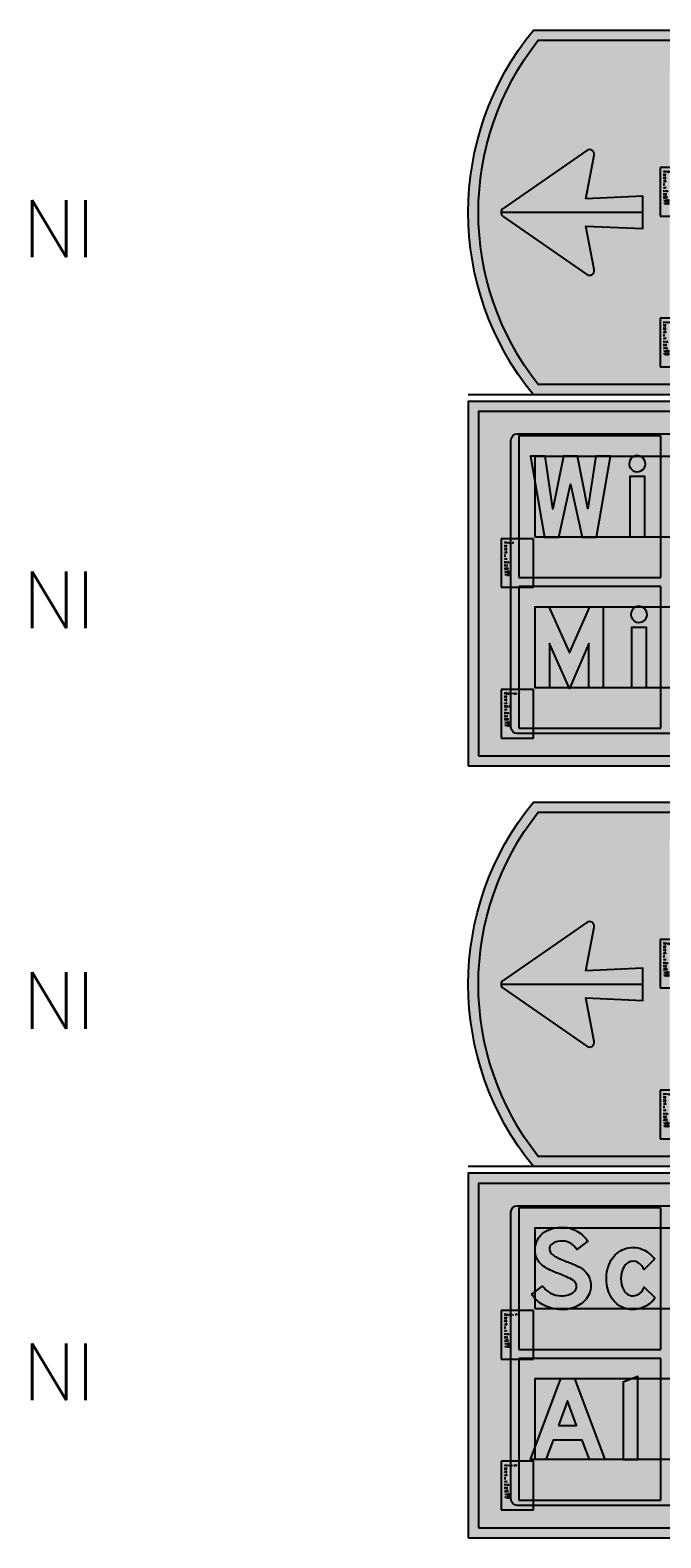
# Model space of a CAD drawing. Header units: millimetres. Extents: x 925 to 3012, y 1535 to 3416.
# Tile 1 of 9: x 925 to 1314, y 1535 to 2465. Entities that reach past the tile are written whole.
import ezdxf

# ---------------------------------------------------------------- set-up
doc = ezdxf.new("R2010")
doc.units = ezdxf.units.MM
doc.header["$LTSCALE"] = 20
doc.layers.get('0').update_dxf_attribs({"linetype": 'CONTINUOUS'})
for name, color, linetype in [('1', 1, 'CONTINUOUS'), ('101', 1, 'CONTINUOUS'), ('107', 7, 'CONTINUOUS'), ('11', 1, 'CONTINUOUS'), ('135', 7, 'CONTINUOUS'), ('136', 7, 'CONTINUOUS'), ('17', 7, 'CONTINUOUS'), ('27', 7, 'CONTINUOUS'), ('41', 1, 'CONTINUOUS'), ('61', 1, 'CONTINUOUS'), ('87', 7, 'CONTINUOUS'), ('97', 7, 'CONTINUOUS')]:
    doc.layers.add(name, color=color, linetype=linetype)
doc.styles.get("Standard").update_dxf_attribs({"font": 'simplex.shx'})

# ---------------------------------------------------------------- blocks, each defined once
blk = doc.blocks.new('tbordfu16r')
at = {"layer": '135'}
blk.add_attdef('CAMTAG', (-275, 85), '', height=35, dxfattribs=at)
blk = doc.blocks.new('tbordfu06r')
at = {"layer": '135'}
blk.add_attdef('CAMTAG', (-275, 85), '', height=35, dxfattribs=at)
blk = doc.blocks.new('TEXTID')
for p, q in [((-1, -1), (-21, -1)), ((-21, -1), (-21, -31)), ((-1, -31), (-1, -1)), ((-21, -31), (-1, -31))]:
    blk.add_line(p, q)
for tag, p in [('ALFTYP', (-19, -6)), ('TXTVAL', (-19, -4)), ('GROKAP', (-19, -8)), ('GROOND', (-19, -10)), ('GEN', (-19, -16)), ('CURANG', (-19, -18)), ('KRIMP', (-19, -12)), ('LAYER', (-19, -14)), ('AKTIE', (-19, -27.14285714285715)), ('XSCALE', (-19, -22)), ('XYSCALE', (-19, -23.71428571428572)), ('TXTLEN', (-19, -20)), ('NOOT', (-19, -25.42857142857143)), ('ERRMSG', (-19, -28.85714285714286))]:
    blk.add_attdef(tag, p, '', height=1)
blk = doc.blocks.new('INVLSF')
for p, q in [((0, 1), (0, 0)), ((1, 1), (0, 1)), ((1, 0), (1, 1)), ((0, 0), (1, 0))]:
    blk.add_line(p, q)
blk = doc.blocks.new('DZSKP')
blk.add_lwpolyline([(35.21304480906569, 232.0283463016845, -0.1723651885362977), (102.2623258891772, 239.2252772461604, -0.190528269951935), (155.9960484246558, 200.6011571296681), (123.0225610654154, 176.1159474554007, 0.1276761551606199), (106.4312235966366, 193.4701157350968, 0.09571425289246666), (87.99300181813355, 200.461592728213, 0.1327581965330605), (59.04324995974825, 197.5915394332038, 0.1371466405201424), (46.51583643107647, 188.905749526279, 0.3165345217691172), (44.2574908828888, 169.9508916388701, 0.1221001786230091), (52.03443215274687, 160.2865277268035, 0.05736417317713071), (65.19866430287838, 152.2375564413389, 0.006176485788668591), (80.02483423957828, 145.8505229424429, 0.001065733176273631), (96.13645044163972, 139.2851355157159, -0.00588696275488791), (125.0679796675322, 127.2540580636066, -0.1085338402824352), (149.5711166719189, 109.3307881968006, -0.1374088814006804), (163.4704745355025, 80.80373918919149, -0.1685975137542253), (159.6406871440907, 43.96109365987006, -0.1538269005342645), (129.0673611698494, 10.8948093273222, -0.1543016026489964), (70.5394099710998, -1.520723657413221, -0.1194434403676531), (21.85203845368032, 13.43151513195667, -0.1154077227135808), (-9.900019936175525, 43.46409101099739), (21.90310090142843, 67.39851458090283, 0.04221447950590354), (33.03740195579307, 56.05465345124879, 0.1071730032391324), (60.11234995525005, 41.08522491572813, 0.1217250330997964), (91.14337922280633, 40.29644902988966, 0.1697561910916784), (117.786336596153, 53.99563905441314, 0.2463298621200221), (122.1680223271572, 71.32109213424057, 0.1702857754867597), (113.5326525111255, 83.89892575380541, 0.0598732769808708), (92.71276247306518, 94.89884086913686, 0.0005772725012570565), (55.19089893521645, 110.40998592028, -0.09902689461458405), (15.36894174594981, 134.2276390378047, -0.2231808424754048), (0.2918224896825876, 182.6134502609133, -0.2613093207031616)], format="xyb", close=True)
blk = doc.blocks.new('SDZSKP')
h = blk.add_hatch(color=256)
edge = h.paths.add_edge_path()
edge.add_arc((78.86605280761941, 141.2671796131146), 100.7133282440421, 76.56714812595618, 115.6859583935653, ccw=False)
edge.add_arc((80.28863306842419, 151.9664322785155), 89.98304952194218, 32.716839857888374, 75.86554907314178, ccw=False)
edge.add_line((155.9960484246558, 200.6011571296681), (123.0225610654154, 176.1159474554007))
edge.add_arc((81.299987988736, 152.8354614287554), 47.77817633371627, 29.16077396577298, 58.26453286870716)
edge.add_arc((79.11808194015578, 149.247503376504), 51.97737152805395, 58.29934387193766, 80.16881350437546)
edge.add_arc((78.82753319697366, 145.4714546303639), 55.74873185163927, 80.53722605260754, 110.7862805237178)
edge.add_arc((68.31477086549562, 170.8423667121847), 28.31041047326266, 109.1168090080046, 140.3536299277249)
edge.add_arc((58.85730565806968, 177.8233829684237), 16.58706457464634, 138.0768618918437, 208.3343707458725)
edge.add_arc((67.63873232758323, 180.80459808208), 25.77761422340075, 204.9009989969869, 232.7464669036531)
edge.add_arc((93.57950727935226, 213.4445680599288), 67.46681050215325, 231.9909908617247, 245.1234987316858)
edge.add_arc((331.1240351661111, 749.1265478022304), 653.4468386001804, 245.9861207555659, 247.4016490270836)
edge.add_arc((1628.189394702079, 3922.031174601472), 4081.219648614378, 247.7072736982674, 247.9515216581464)
edge.add_arc((-400.3004778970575, -1095.314979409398), 1330.671660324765, 66.74559500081, 68.09477189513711, ccw=False)
edge.add_arc((96.52088811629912, 62.51604056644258), 70.75271970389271, 41.42714040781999, 66.20427985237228, ccw=False)
edge.add_arc((105.5990069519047, 70.25641966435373), 58.82476272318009, 10.32902862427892, 41.62483905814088, ccw=False)
edge.add_arc((108.4774125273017, 67.89988393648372), 56.48669179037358, -25.074428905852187, 13.205282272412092, ccw=False)
edge.add_arc((91.88620782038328, 75.94007447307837), 74.9221241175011, 299.75313481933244, 334.73347334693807, ccw=False)
edge.add_arc((80.1666294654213, 97.25649631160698), 99.24526457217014, 264.4333081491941, 299.5199179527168, ccw=False)
edge.add_arc((77.0448840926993, 106.4062064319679), 108.1228164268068, 239.3052336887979, 266.55057570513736, ccw=False)
edge.add_arc((70.16706387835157, 96.31404679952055), 95.93672778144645, 213.4276426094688, 239.7606474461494, ccw=False)
edge.add_line((-9.900019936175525, 43.46409101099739), (21.90310090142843, 67.39851458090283))
edge.add_arc((94.53045088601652, 127.5479512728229), 94.30104294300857, 219.6313041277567, 229.3004092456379)
edge.add_arc((81.09263799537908, 111.0016218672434), 72.99640435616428, 228.8278745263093, 253.2967193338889)
edge.add_arc((77.22385636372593, 103.4783389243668), 64.6970194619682, 254.6635405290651, 282.4242905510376)
edge.add_arc((84.87143670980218, 85.252434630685), 45.39138579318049, 277.9422395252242, 316.4801112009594)
edge.add_arc((103.4605337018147, 66.83550028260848), 19.23774063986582, 318.1309165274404, 373.4835541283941)
edge.add_arc((99.92002137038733, 65.29986757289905), 23.04839889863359, 15.14380874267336, 53.79964227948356)
edge.add_arc((57.35737164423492, 2.777373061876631), 98.67303832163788, 55.29806432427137, 69.00364695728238)
edge.add_arc((-6643.473582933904, -16146.97247521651), 17583.36117835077, 67.4741611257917, 67.60646222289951)
edge.add_arc((94.81952708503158, 221.8661381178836), 118.2915974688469, 227.8054371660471, 250.4269772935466, ccw=False)
edge.add_arc((59.33091474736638, 174.4682175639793), 59.59831566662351, 172.1448680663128, 222.4694171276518, ccw=False)
edge.add_arc((61.80053750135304, 176.1923570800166), 61.84296613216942, 115.4624470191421, 174.0402956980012, ccw=False)
blk = doc.blocks.new('DZCOK')
blk.add_lwpolyline([(108.7170960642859, 121.7688547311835, 0.07506654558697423), (99.19991448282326, 133.500446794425, 0.2492526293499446), (72.05372241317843, 140.7545588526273, 0.1838100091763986), (52.06872845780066, 125.3842137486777, 0.1199070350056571), (43.30726997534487, 98.79033317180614, 0.1111494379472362), (47.30749835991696, 63.93036114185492, 0.1688872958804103), (63.61058811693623, 43.13167597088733, 0.1859308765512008), (84.8117643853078, 39.60816923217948, 0.1867994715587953), (105.7790239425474, 53.99624873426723, 0.06692878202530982), (111.9106176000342, 64.73344206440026), (143.291416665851, 33.68295973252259, -0.1011384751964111), (127.0082767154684, 15.08932643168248, -0.1222359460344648), (89.85148652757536, -0.7868919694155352, -0.1328725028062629), (50.07294255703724, 3.636312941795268, -0.1560112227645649), (15.6717031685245, 32.29456595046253, -0.1402929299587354), (0, 87.33354090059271, -0.1465271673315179), (14.48562193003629, 145.2896507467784, -0.1662515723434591), (52.89281665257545, 177.593134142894, -0.1919248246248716), (106.8848355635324, 176.5407069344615, -0.1481610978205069), (142.5700893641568, 147.5301833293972), (111.4165761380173, 116.7045944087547, 0.02303037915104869), (108.7431811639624, 121.742769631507, 0.1264155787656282)], format="xyb", close=True)
blk = doc.blocks.new('SDZCOK')
h = blk.add_hatch(color=256)
edge = h.paths.add_edge_path()
edge.add_arc((65.10802730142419, 96.11744053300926), 50.59393173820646, 30.46458912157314, 47.63636817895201)
edge.add_arc((78.80298194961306, 111.5914792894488), 29.9338890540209, 47.04690982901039, 103.0306462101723)
edge.add_arc((82.2601265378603, 106.8061557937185), 35.4494676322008, 106.7331216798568, 148.3942375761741)
edge.add_arc((102.3376738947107, 94.08272333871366), 59.21781976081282, 148.0902845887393, 175.4403744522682)
edge.add_arc((122.7466085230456, 90.24660165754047), 79.89745838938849, 173.861412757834, 199.2308564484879)
edge.add_arc((85.3687026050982, 76.97576312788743), 40.23478323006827, 198.9190490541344, 237.2633347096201)
edge.add_arc((78.78505089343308, 68.89123296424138), 29.89680747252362, 239.4984740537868, 281.6295934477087)
edge.add_arc((76.71126605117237, 73.88422765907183), 35.22025347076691, 283.2968043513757, 325.6203091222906)
edge.add_arc((68.91769166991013, 82.1656764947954), 46.39261231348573, 322.6129397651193, 337.92904466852)
edge.add_line((111.9106176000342, 64.73344206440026), (143.291416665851, 33.68295973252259))
edge.add_arc((89.65914902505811, 64.22404805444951), 61.71854023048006, 307.2398150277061, 330.3404942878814, ccw=False)
edge.add_arc((76.44460563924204, 82.00973572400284), 83.87506192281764, 279.1978107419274, 307.073936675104, ccw=False)
edge.add_arc((78.13755685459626, 74.94678784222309), 76.63423781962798, 248.5176194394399, 278.7924168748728, ccw=False)
edge.add_arc((77.6779543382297, 71.74992009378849), 73.49489883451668, 212.4691077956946, 247.9383229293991, ccw=False)
edge.add_arc((103.9841250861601, 87.19114763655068), 103.9842225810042, 179.9215406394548, 211.8658236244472, ccw=False)
edge.add_arc((104.002649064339, 92.12732195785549), 104.1130700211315, 149.2947912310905, 182.6390592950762, ccw=False)
edge.add_arc((80.92280040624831, 105.2830727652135), 77.55272377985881, 111.18812467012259, 148.9448458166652, ccw=False)
edge.add_arc((78.56843815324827, 109.3278780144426), 72.93409856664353, 67.154574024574, 110.6120587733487, ccw=False)
edge.add_arc((76.85104045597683, 103.1436342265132), 79.30421887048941, 34.03503392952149, 67.74581411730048, ccw=False)
edge.add_line((142.5700893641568, 147.5301833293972), (111.4165761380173, 116.7045944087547))
edge.add_arc((55.41834930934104, 90.2187642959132), 61.94594905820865, 25.3130362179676, 30.59027744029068)
edge.add_arc((108.6793769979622, 121.7050505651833), 0.0741194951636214, 30.59027744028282, 59.40972255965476)
blk = doc.blocks.new('DZAKP')
for points in [[(160.7466449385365, 0), (138.7191847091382, 57.86288406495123), (53.56842846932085, 57.86288406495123), (31.54120357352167, -1.13686837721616e-13), (-13.5, 0), (76.25341077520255, 240.0000292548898), (116.0342024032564, 240.0000292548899), (205.7876131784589, 0)], [(69.349428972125, 100.9315214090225), (122.4079414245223, 100.9315214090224), (96.00195315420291, 174.3083400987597)]]:
    blk.add_lwpolyline(points, close=True)
blk = doc.blocks.new('SDZAKP')
h = blk.add_hatch(color=256)
h.paths.add_polyline_path([(160.7466449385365, 0), (138.7191847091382, 57.86288406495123), (53.56842846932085, 57.86288406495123), (31.54120357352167, -1.13686837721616e-13), (-13.5, 0), (76.25341077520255, 240.0000292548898), (116.0342024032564, 240.0000292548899), (205.7876131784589, 0)])
h.paths.add_polyline_path([(69.349428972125, 100.9315214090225), (122.4079414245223, 100.9315214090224), (96.00195315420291, 174.3083400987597)], flags=16)
blk = doc.blocks.new('DZLOK')
blk.add_lwpolyline([(42.6228768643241, 5.684341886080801e-14), (42.6228768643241, 246.2294727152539), (0, 229.8360946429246), (0, 0)], close=True)
blk = doc.blocks.new('SDZLOK')
blk.add_hatch(color=256).paths.add_polyline_path([(42.6228768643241, 5.684341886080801e-14), (42.6228768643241, 246.2294727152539), (0, 229.8360946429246), (0, 0)])
blk = doc.blocks.new('DZWKP')
blk.add_lwpolyline([(83.74351485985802, 240), (52.54902592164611, 83.371314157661), (29.89225316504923, 240), (-13.5, 240), (27.59606610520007, -3.025357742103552e-14), (69.93149161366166, -2.314815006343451e-14), (104.1656793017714, 156.3576677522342), (139.3871356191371, -8.243405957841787e-15), (181.5694909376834, 0), (222.6962515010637, 240), (179.4243952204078, 240), (156.1108583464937, 84.3575971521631), (125.5733192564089, 240)], close=True)
blk = doc.blocks.new('SDZWKP')
blk.add_hatch(color=256).paths.add_polyline_path([(83.74351485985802, 240), (52.54902592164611, 83.371314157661), (29.89225316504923, 240), (-13.5, 240), (27.59606610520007, -3.025357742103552e-14), (69.93149161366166, -2.314815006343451e-14), (104.1656793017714, 156.3576677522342), (139.3871356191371, -8.243405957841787e-15), (181.5694909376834, 0), (222.6962515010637, 240), (179.4243952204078, 240), (156.1108583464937, 84.3575971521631), (125.5733192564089, 240)])
blk = doc.blocks.new('DZIOK')
blk.add_lwpolyline([(40.01028610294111, 202.3797731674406), (36.47040063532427, 198.8398876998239, 0.2100673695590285), (45.17745714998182, 215.7162362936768, 0.229232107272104), (37.28639135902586, 235.0112174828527, 0.2023748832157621), (19.64929924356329, 241.2443942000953, 0.2954083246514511), (-0.8628198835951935, 226.4011742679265, 0.1773253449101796), (-1.296935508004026, 209.1576203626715, 0.2471392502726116), (14.3220639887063, 194.3692205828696, 0.2418418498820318), (36.47040063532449, 198.839887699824, 0.05588392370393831)], format="xyb", close=True)
blk.add_lwpolyline([(0, 0), (2.273736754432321e-13, 180.0000000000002), (42.62311155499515, 180), (42.62311155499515, 1.4210854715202e-13)], close=True)
blk = doc.blocks.new('SDZIOK')
h = blk.add_hatch(color=256)
h.paths.add_polyline_path([(0, 0), (2.273736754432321e-13, 180.0000000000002), (42.62311155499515, 180), (42.62311155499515, 1.4210854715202e-13)])
edge = h.paths.add_edge_path()
edge.add_line((40.01028610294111, 202.3797731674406), (36.47040063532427, 198.8398876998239))
edge.add_arc((21.62577348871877, 217.1830140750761), 23.59731426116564, 308.9823687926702, 356.4362728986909)
edge.add_arc((21.29462020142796, 217.2099704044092), 23.92950359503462, 356.4211401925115, 408.0650242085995)
edge.add_arc((21.08316745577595, 217.232482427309), 24.05468530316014, 47.65451274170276, 93.41735199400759)
edge.add_arc((20.85864976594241, 217.9785227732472), 23.29728099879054, 92.97553337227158, 158.8058499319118)
edge.add_arc((22.46630913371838, 217.1866095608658), 25.08299151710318, 158.4469175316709, 198.6687883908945)
edge.add_arc((20.55844799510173, 216.5982000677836), 23.08722621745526, 198.8009403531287, 254.3284313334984)
edge.add_arc((21.04505295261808, 218.1609310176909), 24.72335062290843, 254.2209310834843, 308.6028280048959)
edge.add_arc((22.45391443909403, 216.3962593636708), 22.46526365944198, 308.6028280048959, 321.397171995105)
blk = doc.blocks.new('DZMKP')
blk.add_lwpolyline([(159.1231665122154, 8.526512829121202e-14), (159.1231665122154, 131.5067686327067), (101.260282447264, -2.027398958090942), (42.41087993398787, 130.8492465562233), (42.41087993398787, 3.375077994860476e-14), (0, 0), (-2.273736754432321e-13, 240.00002925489), (40.43831370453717, 240.0000292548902), (101.2602824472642, 103.5616097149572), (161.4244937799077, 240.00002925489), (201.5340464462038, 240.0000292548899), (201.5340464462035, 8.526512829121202e-14)], close=True)
blk = doc.blocks.new('SDZMKP')
blk.add_hatch(color=256).paths.add_polyline_path([(159.1231665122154, 8.526512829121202e-14), (159.1231665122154, 131.5067686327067), (101.260282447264, -2.027398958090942), (42.41087993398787, 130.8492465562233), (42.41087993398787, 3.375077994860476e-14), (0, 0), (-2.273736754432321e-13, 240.00002925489), (40.43831370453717, 240.0000292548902), (101.2602824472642, 103.5616097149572), (161.4244937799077, 240.00002925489), (201.5340464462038, 240.0000292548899), (201.5340464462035, 8.526512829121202e-14)])

msp = doc.modelspace()

# ---------------------------------------------------------------- hatches: boundary and pattern name
at = {"layer": '101'}
h = msp.add_hatch(color=256, dxfattribs=at)
h.dxf.hatch_style = 1
h.paths.add_polyline_path([(1238.650786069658, 2458.749999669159, 0.3477293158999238), (1238.650786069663, 2246.249999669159), (1942.204546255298, 2246.249999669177), (1942.204546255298, 2458.749999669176)])
h.paths.add_polyline_path([(1319.704546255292, 2440.999999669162, -0.4142135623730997), (1323.704546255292, 2444.999999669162), (1918.204546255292, 2444.999999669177, -0.4142135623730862), (1922.204546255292, 2440.999999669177), (1922.2045462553, 2263.999999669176, -0.4142135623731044), (1918.204546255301, 2259.999999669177), (1323.704546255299, 2259.999999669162, -0.4142135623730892), (1319.704546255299, 2263.999999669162)], flags=16)
h.paths.add_polyline_path([(1216.993798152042, 2350.035584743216), (1268.493799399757, 2314.285302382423, 0.6877163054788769), (1273.124082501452, 2317.439873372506), (1267.889424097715, 2344.105232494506), (1303.204546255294, 2342.499999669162), (1303.204546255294, 2362.499999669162), (1267.889424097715, 2360.894766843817), (1273.168323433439, 2387.78548935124, 0.6598819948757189), (1268.493799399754, 2390.714696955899), (1216.993798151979, 2354.964414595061, 0.5231472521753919)], flags=16)
h = msp.add_hatch(color=256, dxfattribs=at)
h.dxf.hatch_style = 1
h.paths.add_polyline_path([(1905.258305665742, 2229.659090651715), (1201.704545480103, 2229.659090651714), (1201.704545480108, 2017.159090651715), (1905.258305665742, 2017.159090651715, 0.3477293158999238)])
h.paths.add_polyline_path([(1820.204545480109, 2215.909090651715, -0.4142135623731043), (1824.204545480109, 2211.909090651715), (1824.204545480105, 2034.909090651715, -0.4142135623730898), (1820.204545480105, 2030.909090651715), (1225.704545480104, 2030.909090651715, -0.4142135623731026), (1221.704545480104, 2034.909090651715), (1221.704545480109, 2211.837461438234, -0.4142135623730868), (1225.776174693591, 2215.909090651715)], flags=16)
h.paths.add_polyline_path([(1926.915293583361, 2125.873505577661), (1875.415292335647, 2161.623787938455, 0.6877163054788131), (1870.785009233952, 2158.469216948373), (1876.019667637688, 2131.803857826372), (1840.704545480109, 2133.409090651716), (1840.704545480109, 2113.409090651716), (1876.019667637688, 2115.014323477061), (1870.740768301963, 2088.123600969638, 0.6598819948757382), (1875.415292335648, 2085.194393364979), (1926.915293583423, 2120.944675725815, 0.5231472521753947)], flags=16)
h = msp.add_hatch(color=256, dxfattribs=at)
h.dxf.hatch_style = 1
h.paths.add_polyline_path([(1942.204546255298, 1982.38636330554), (1238.650786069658, 1982.386363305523, 0.3477293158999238), (1238.650786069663, 1769.886363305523), (1942.204546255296, 1769.886363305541)])
h.paths.add_polyline_path([(1216.993798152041, 1873.67194837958), (1268.493799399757, 1837.921666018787, 0.6877163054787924), (1273.124082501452, 1841.076237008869), (1267.889424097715, 1867.74159613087), (1303.204546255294, 1866.136363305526), (1303.204546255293, 1886.136363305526), (1267.889424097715, 1884.531130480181), (1273.168323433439, 1911.421852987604, 0.6598819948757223), (1268.493799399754, 1914.351060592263), (1216.993798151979, 1878.600778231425, 0.5231472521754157)], flags=16)
h.paths.add_polyline_path([(1918.204546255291, 1968.636363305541, -0.4142135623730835), (1922.204546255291, 1964.636363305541), (1922.2045462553, 1787.636363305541, -0.4142135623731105), (1918.204546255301, 1783.636363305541), (1323.704546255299, 1783.636363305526, -0.4142135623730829), (1319.704546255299, 1787.636363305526), (1319.704546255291, 1964.636363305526, -0.4142135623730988), (1323.704546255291, 1968.636363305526)], flags=16)
h = msp.add_hatch(color=256, dxfattribs=at)
h.dxf.hatch_style = 1
h.paths.add_polyline_path([(1905.258305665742, 1753.295454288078), (1201.704545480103, 1753.295454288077), (1201.704545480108, 1540.795454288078), (1905.258305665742, 1540.795454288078, 0.3477293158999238)])
h.paths.add_polyline_path([(1926.915293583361, 1649.509869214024), (1875.415292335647, 1685.260151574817, 0.6877163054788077), (1870.785009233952, 1682.105580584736), (1876.019667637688, 1655.440221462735), (1840.704545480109, 1657.045454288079), (1840.704545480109, 1637.045454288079), (1876.019667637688, 1638.650687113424), (1870.740768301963, 1611.759964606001, 0.6598819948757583), (1875.415292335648, 1608.830757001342), (1926.915293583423, 1644.581039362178, 0.5231472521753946)], flags=16)
h.paths.add_polyline_path([(1820.204545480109, 1739.545454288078, -0.4142135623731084), (1824.204545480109, 1735.545454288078), (1824.204545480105, 1558.545454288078, -0.4142135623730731), (1820.204545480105, 1554.545454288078), (1225.704545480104, 1554.545454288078, -0.4142135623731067), (1221.704545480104, 1558.545454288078), (1221.704545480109, 1735.473825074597, -0.4142135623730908), (1225.776174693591, 1739.545454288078)], flags=16)
at = {"layer": '107'}
h = msp.add_hatch(color=256, dxfattribs=at)
h.dxf.hatch_style = 1
h.paths.add_polyline_path([(1235.659244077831, 2464.999999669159, 0.357375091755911), (1235.659244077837, 2239.999999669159), (1948.454546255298, 2239.999999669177), (1948.454546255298, 2464.999999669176)])
h.paths.add_polyline_path([(1942.204546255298, 2458.749999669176), (1238.650786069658, 2458.749999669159, 0.3477293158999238), (1238.650786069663, 2246.249999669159), (1942.204546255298, 2246.249999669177)], flags=16)
h.paths.add_polyline_path([(1918.204546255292, 2444.999999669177, -0.4142135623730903), (1922.204546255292, 2440.999999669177), (1922.2045462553, 2263.999999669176, -0.4142135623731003), (1918.204546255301, 2259.999999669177), (1323.704546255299, 2259.999999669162, -0.4142135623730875), (1319.704546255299, 2263.999999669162), (1319.704546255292, 2440.999999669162, -0.4142135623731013), (1323.704546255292, 2444.999999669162)], flags=0)
h.paths.add_polyline_path([(1216.993798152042, 2350.035584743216), (1268.493799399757, 2314.285302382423, 0.68771630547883), (1273.124082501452, 2317.439873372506), (1267.889424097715, 2344.105232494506), (1303.204546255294, 2342.499999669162), (1303.204546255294, 2362.499999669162), (1267.889424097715, 2360.894766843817), (1273.168323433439, 2387.78548935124, 0.659881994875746), (1268.493799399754, 2390.714696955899), (1216.993798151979, 2354.964414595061, 0.5231472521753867)], flags=0)
h.paths.add_polyline_path([(1323.704546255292, 2444.999999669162, 0.4142135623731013), (1319.704546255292, 2440.999999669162), (1319.704546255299, 2263.999999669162, 0.4142135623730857), (1323.704546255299, 2259.999999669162), (1918.204546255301, 2259.999999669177, 0.4142135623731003), (1922.2045462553, 2263.999999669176), (1922.204546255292, 2440.999999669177, 0.4142135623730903), (1918.204546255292, 2444.999999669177)], flags=0)
h = msp.add_hatch(color=256, dxfattribs=at)
h.dxf.hatch_style = 1
h.paths.add_polyline_path([(1268.493799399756, 2314.285302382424, 0.6877163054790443), (1273.124082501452, 2317.439873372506), (1267.889424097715, 2344.105232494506), (1303.204546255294, 2342.499999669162), (1303.204546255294, 2362.499999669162), (1267.889424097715, 2360.894766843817), (1273.168323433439, 2387.78548935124, 0.6598819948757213), (1268.493799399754, 2390.714696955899), (1216.993798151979, 2354.964414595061, 0.5231472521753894), (1216.993798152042, 2350.035584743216)])
h = msp.add_hatch(color=256, dxfattribs=at)
h.dxf.hatch_style = 1
h.paths.add_polyline_path([(1195.454545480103, 2235.909090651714), (1195.454545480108, 2010.909090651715), (1908.249847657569, 2010.909090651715, 0.3573750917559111), (1908.249847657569, 2235.909090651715)])
h.paths.add_polyline_path([(1201.704545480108, 2017.159090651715), (1905.258305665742, 2017.159090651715, 0.3477293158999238), (1905.258305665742, 2229.659090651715), (1201.704545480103, 2229.659090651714)], flags=16)
h.paths.add_polyline_path([(1820.204545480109, 2215.909090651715, -0.4142135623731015), (1824.204545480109, 2211.909090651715), (1824.204545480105, 2034.909090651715, -0.4142135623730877), (1820.204545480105, 2030.909090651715), (1225.704545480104, 2030.909090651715, -0.4142135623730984), (1221.704545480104, 2034.909090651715), (1221.704545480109, 2211.837461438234, -0.4142135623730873), (1225.776174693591, 2215.909090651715)], flags=0)
h.paths.add_polyline_path([(1926.915293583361, 2125.873505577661), (1875.415292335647, 2161.623787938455, 0.6877163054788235), (1870.785009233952, 2158.469216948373), (1876.019667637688, 2131.803857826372), (1840.704545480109, 2133.409090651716), (1840.704545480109, 2113.409090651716), (1876.019667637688, 2115.014323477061), (1870.740768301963, 2088.123600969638, 0.6598819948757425), (1875.415292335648, 2085.194393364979), (1926.915293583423, 2120.944675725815, 0.5231472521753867)], flags=0)
h.paths.add_polyline_path([(1225.776174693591, 2215.909090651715, 0.4142135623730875), (1221.704545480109, 2211.837461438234), (1221.704545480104, 2034.909090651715, 0.4142135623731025), (1225.704545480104, 2030.909090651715), (1820.204545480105, 2030.909090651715, 0.4142135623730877), (1824.204545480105, 2034.909090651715), (1824.204545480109, 2211.909090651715, 0.4142135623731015), (1820.204545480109, 2215.909090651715)], flags=0)
h = msp.add_hatch(color=256, dxfattribs=at)
h.dxf.hatch_style = 1
edge = h.paths.add_edge_path()
edge.add_arc((1820.204545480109, 2211.909090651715), 4, 0, 90, ccw=False)
edge.add_line((1824.204545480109, 2211.909090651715), (1824.204545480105, 2034.909090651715))
edge.add_arc((1820.204545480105, 2034.909090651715), 4, -90, 0, ccw=False)
edge.add_line((1820.204545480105, 2030.909090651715), (1225.704545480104, 2030.909090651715))
edge.add_arc((1225.704545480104, 2034.909090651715), 4, 180, 270, ccw=False)
edge.add_line((1221.704545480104, 2034.909090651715), (1221.704545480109, 2211.837461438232))
edge.add_arc((1225.776174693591, 2211.837461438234), 4.071629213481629, 90.00000000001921, 180.0000000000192, ccw=False)
edge.add_line((1225.776174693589, 2215.909090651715), (1820.204545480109, 2215.909090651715))
h = msp.add_hatch(color=256, dxfattribs=at)
h.dxf.hatch_style = 1
h.paths.add_polyline_path([(1235.65924407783, 1988.636363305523, 0.357375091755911), (1235.659244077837, 1763.636363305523), (1948.454546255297, 1763.636363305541), (1948.454546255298, 1988.63636330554)])
h.paths.add_polyline_path([(1942.204546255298, 1982.38636330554), (1238.650786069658, 1982.386363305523, 0.3477293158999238), (1238.650786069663, 1769.886363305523), (1942.204546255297, 1769.886363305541)], flags=16)
h.paths.add_polyline_path([(1918.204546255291, 1968.636363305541, -0.4142135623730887), (1922.204546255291, 1964.636363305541), (1922.2045462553, 1787.636363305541, -0.4142135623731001), (1918.2045462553, 1783.636363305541), (1323.704546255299, 1783.636363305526, -0.4142135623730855), (1319.704546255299, 1787.636363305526), (1319.704546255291, 1964.636363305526, -0.4142135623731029), (1323.704546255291, 1968.636363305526)], flags=0)
h.paths.add_polyline_path([(1216.993798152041, 1873.67194837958), (1268.493799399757, 1837.921666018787, 0.68771630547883), (1273.124082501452, 1841.07623700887), (1267.889424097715, 1867.74159613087), (1303.204546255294, 1866.136363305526), (1303.204546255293, 1886.136363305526), (1267.889424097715, 1884.531130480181), (1273.168323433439, 1911.421852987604, 0.659881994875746), (1268.493799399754, 1914.351060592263), (1216.993798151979, 1878.600778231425, 0.5231472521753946)], flags=0)
h.paths.add_polyline_path([(1323.704546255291, 1968.636363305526, 0.4142135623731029), (1319.704546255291, 1964.636363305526), (1319.704546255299, 1787.636363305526, 0.4142135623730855), (1323.704546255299, 1783.636363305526), (1918.2045462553, 1783.636363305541, 0.4142135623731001), (1922.2045462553, 1787.636363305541), (1922.204546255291, 1964.636363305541, 0.4142135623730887), (1918.204546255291, 1968.636363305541)], flags=0)
h = msp.add_hatch(color=256, dxfattribs=at)
h.dxf.hatch_style = 1
h.paths.add_polyline_path([(1268.493799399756, 1837.921666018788, 0.6877163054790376), (1273.124082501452, 1841.07623700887), (1267.889424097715, 1867.74159613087), (1303.204546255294, 1866.136363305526), (1303.204546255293, 1886.136363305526), (1267.889424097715, 1884.531130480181), (1273.168323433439, 1911.421852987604, 0.6598819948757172), (1268.493799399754, 1914.351060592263), (1216.993798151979, 1878.600778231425, 0.5231472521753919), (1216.993798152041, 1873.67194837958)])
h = msp.add_hatch(color=256, dxfattribs=at)
h.dxf.hatch_style = 1
h.paths.add_polyline_path([(1195.454545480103, 1759.545454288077), (1195.454545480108, 1534.545454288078), (1908.249847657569, 1534.545454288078, 0.3573750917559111), (1908.249847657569, 1759.545454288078)])
h.paths.add_polyline_path([(1201.704545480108, 1540.795454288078), (1905.258305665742, 1540.795454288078, 0.3477293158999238), (1905.258305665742, 1753.295454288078), (1201.704545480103, 1753.295454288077)], flags=16)
h.paths.add_polyline_path([(1820.204545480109, 1739.545454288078, -0.4142135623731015), (1824.204545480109, 1735.545454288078), (1824.204545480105, 1558.545454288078, -0.4142135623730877), (1820.204545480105, 1554.545454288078), (1225.704545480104, 1554.545454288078, -0.4142135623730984), (1221.704545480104, 1558.545454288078), (1221.704545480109, 1735.473825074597, -0.4142135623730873), (1225.776174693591, 1739.545454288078)], flags=0)
h.paths.add_polyline_path([(1926.915293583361, 1649.509869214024), (1875.415292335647, 1685.260151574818, 0.6877163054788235), (1870.785009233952, 1682.105580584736), (1876.019667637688, 1655.440221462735), (1840.704545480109, 1657.045454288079), (1840.704545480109, 1637.045454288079), (1876.019667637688, 1638.650687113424), (1870.740768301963, 1611.759964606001, 0.6598819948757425), (1875.415292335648, 1608.830757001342), (1926.915293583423, 1644.581039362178, 0.5231472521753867)], flags=0)
h.paths.add_polyline_path([(1225.776174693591, 1739.545454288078, 0.4142135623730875), (1221.704545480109, 1735.473825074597), (1221.704545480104, 1558.545454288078, 0.4142135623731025), (1225.704545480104, 1554.545454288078), (1820.204545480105, 1554.545454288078, 0.4142135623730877), (1824.204545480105, 1558.545454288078), (1824.204545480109, 1735.545454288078, 0.4142135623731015), (1820.204545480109, 1739.545454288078)], flags=0)
h = msp.add_hatch(color=256, dxfattribs=at)
h.dxf.hatch_style = 1
edge = h.paths.add_edge_path()
edge.add_arc((1820.204545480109, 1735.545454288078), 4, 0, 90, ccw=False)
edge.add_line((1824.204545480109, 1735.545454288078), (1824.204545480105, 1558.545454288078))
edge.add_arc((1820.204545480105, 1558.545454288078), 4, -90, 0, ccw=False)
edge.add_line((1820.204545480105, 1554.545454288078), (1225.704545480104, 1554.545454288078))
edge.add_arc((1225.704545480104, 1558.545454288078), 4, 180, 270, ccw=False)
edge.add_line((1221.704545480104, 1558.545454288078), (1221.704545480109, 1735.473825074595))
edge.add_arc((1225.776174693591, 1735.473825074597), 4.071629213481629, 90.00000000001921, 180.0000000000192, ccw=False)
edge.add_line((1225.776174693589, 1739.545454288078), (1820.204545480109, 1739.545454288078))

# ---------------------------------------------------------------- linework, layer by layer
at = {"layer": '1'}
for p, q in [((1303.204546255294, 2352.499999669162), (1215.704546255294, 2352.49999966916)), ((1235.659244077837, 2239.99999966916), (1195.454545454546, 2240)), ((1303.204546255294, 1876.136363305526), (1215.704546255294, 1876.136363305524)), ((1235.659244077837, 1763.636363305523), (1195.454545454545, 1763.636363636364))]:
    msp.add_line(p, q, dxfattribs=at)
for points in [[(1236.704545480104, 2152.159090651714), (1236.704545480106, 2202.159090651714), (1324.20454548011, 2202.159090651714), (1324.20454548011, 2152.159090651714), (1324.20454548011, 2202.159090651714), (1809.204545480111, 2202.159090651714), (1809.204545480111, 2152.159090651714), (1236.704545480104, 2152.159090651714)], [(1236.704545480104, 2059.159090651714), (1236.704545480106, 2109.159090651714), (1324.204545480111, 2109.159090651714), (1324.204545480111, 2059.159090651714), (1324.204545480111, 2109.159090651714), (1809.204545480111, 2109.159090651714), (1809.204545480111, 2059.159090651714), (1236.704545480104, 2059.159090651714)], [(1236.704545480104, 1675.795454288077), (1236.704545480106, 1725.795454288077), (1324.20454548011, 1725.795454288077), (1324.20454548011, 1675.795454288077), (1324.20454548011, 1725.795454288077), (1809.204545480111, 1725.795454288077), (1809.204545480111, 1675.795454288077), (1236.704545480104, 1675.795454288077)], [(1236.704545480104, 1582.795454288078), (1236.704545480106, 1632.795454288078), (1324.204545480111, 1632.795454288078), (1324.204545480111, 1582.795454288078), (1324.204545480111, 1632.795454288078), (1809.204545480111, 1632.795454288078), (1809.204545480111, 1582.795454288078), (1236.704545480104, 1582.795454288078)]]:
    msp.add_lwpolyline(points, dxfattribs=at)
at = {"layer": '11'}
for points in [[(1948.454546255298, 2239.999999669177), (1235.659244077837, 2239.999999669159, -0.3573750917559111), (1235.659244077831, 2464.999999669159), (1948.454546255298, 2464.999999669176)], [(1195.454545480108, 2010.909090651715), (1908.249847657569, 2010.909090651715, 0.3573750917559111), (1908.249847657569, 2235.909090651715), (1195.454545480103, 2235.909090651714)], [(1948.454546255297, 1763.636363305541), (1235.659244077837, 1763.636363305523, -0.3573750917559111), (1235.65924407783, 1988.636363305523), (1948.454546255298, 1988.63636330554)], [(1195.454545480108, 1534.545454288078), (1908.249847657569, 1534.545454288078, 0.3573750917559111), (1908.249847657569, 1759.545454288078), (1195.454545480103, 1759.545454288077)]]:
    msp.add_lwpolyline(points, format="xyb", close=True, dxfattribs=at)
at = {"layer": '27'}
for points in [[(1820.204545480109, 2215.909090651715, -0.4142135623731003), (1824.204545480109, 2211.909090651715), (1824.204545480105, 2034.909090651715, -0.4142135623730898), (1820.204545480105, 2030.909090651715), (1225.704545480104, 2030.909090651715, -0.4142135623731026), (1221.704545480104, 2034.909090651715), (1221.704545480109, 2211.837461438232, -0.4142135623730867), (1225.776174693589, 2215.909090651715)], [(1820.204545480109, 1739.545454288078, -0.4142135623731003), (1824.204545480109, 1735.545454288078), (1824.204545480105, 1558.545454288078, -0.4142135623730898), (1820.204545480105, 1554.545454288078), (1225.704545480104, 1554.545454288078, -0.4142135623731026), (1221.704545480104, 1558.545454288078), (1221.704545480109, 1735.473825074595, -0.4142135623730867), (1225.776174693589, 1739.545454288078)]]:
    msp.add_lwpolyline(points, format="xyb", close=True, dxfattribs=at)
at = {"layer": '87', "flags": 128}
for points in [[(1267.889424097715, 2360.894766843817), (1273.168323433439, 2387.78548935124, 0.6598936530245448), (1268.493719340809, 2390.714641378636), (1216.993787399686, 2354.964407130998, 0.5231444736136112), (1216.993787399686, 2350.035592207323), (1268.493719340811, 2314.285357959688, 0.6598936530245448), (1273.168323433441, 2317.214509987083), (1267.889424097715, 2344.105232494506), (1303.204546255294, 2342.499999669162), (1303.204546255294, 2362.499999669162)], [(1267.889424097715, 1884.531130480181), (1273.168323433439, 1911.421852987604, 0.6598936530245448), (1268.493719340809, 1914.351005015), (1216.993787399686, 1878.600770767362, 0.5231444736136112), (1216.993787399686, 1873.671955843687), (1268.493719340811, 1837.921721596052, 0.6598936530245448), (1273.168323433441, 1840.850873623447), (1267.889424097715, 1867.74159613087), (1303.204546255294, 1866.136363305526), (1303.204546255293, 1886.136363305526)]]:
    msp.add_lwpolyline(points, format="xyb", close=True, dxfattribs=at)
at = {"layer": '97'}
for points in [[(1942.204546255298, 2246.249999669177), (1238.650786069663, 2246.249999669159, -0.3477293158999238), (1238.650786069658, 2458.749999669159), (1942.204546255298, 2458.749999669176)], [(1201.704545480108, 2017.159090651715), (1905.258305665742, 2017.159090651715, 0.3477293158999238), (1905.258305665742, 2229.659090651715), (1201.704545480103, 2229.659090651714)], [(1942.204546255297, 1769.886363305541), (1238.650786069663, 1769.886363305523, -0.3477293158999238), (1238.650786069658, 1982.386363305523), (1942.204546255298, 1982.38636330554)], [(1201.704545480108, 1540.795454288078), (1905.258305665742, 1540.795454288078, 0.3477293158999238), (1905.258305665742, 1753.295454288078), (1201.704545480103, 1753.295454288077)]]:
    msp.add_lwpolyline(points, format="xyb", close=True, dxfattribs=at)

# ---------------------------------------------------------------- block references
at = {"layer": '101', "xscale": 0.208333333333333, "yscale": 0.208333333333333, "zscale": 0.208333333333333}
for name, p in [('SDZWKP', (1236.704545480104, 2152.159090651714)), ('SDZIOK', (1295.246212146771, 2152.159090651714)), ('SDZMKP', (1236.704537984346, 2059.159087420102)), ('SDZIOK', (1296.28787131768, 2059.159087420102)), ('SDZSKP', (1236.704545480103, 1675.795454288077)), ('SDZCOK', (1280.662878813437, 1675.795454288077)), ('SDZAKP', (1236.704545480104, 1582.795454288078)), ('SDZLOK', (1291.079545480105, 1582.795454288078))]:
    msp.add_blockref(name, p, dxfattribs=at)
at = {"layer": '136'}
for p, values in [((1334.704546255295, 2381.249999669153), {'TXTVAL': 'Winkel 3', 'ALFTYP': 'DZ', 'GROKAP': '50', 'GROOND': '38', 'KRIMP': '0', 'LAYER': '41', 'GEN': 'links', 'CURANG': '0.0', 'TXTLEN': '282', 'XSCALE': '1.000', 'XYSCALE': '1.000'}), ((1334.704538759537, 2288.249996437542), {'TXTVAL': 'Middenmeer 7', 'ALFTYP': 'DZ', 'GROKAP': '50', 'GROOND': '38', 'KRIMP': '0', 'LAYER': '41', 'GEN': 'links', 'CURANG': '0.0', 'TXTLEN': '473', 'XSCALE': '1.000', 'XYSCALE': '1.000'}), ((1236.704545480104, 2152.159090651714), {'TXTVAL': 'T1', 'ALFTYP': 'DZ', 'GROKAP': '50', 'GROOND': '38', 'KRIMP': '0', 'LAYER': '41', 'GEN': 'links', 'CURANG': '0.0', 'TXTLEN': '48', 'XSCALE': '1.000', 'XYSCALE': '1.000'}), ((1236.704545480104, 2152.159090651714), {'TXTVAL': 'Winkel 3', 'ALFTYP': 'DZ', 'GROKAP': '50', 'GROOND': '38', 'KRIMP': '0', 'LAYER': '41', 'GEN': 'links', 'CURANG': '0.0', 'TXTLEN': '282', 'XSCALE': '1.000', 'XYSCALE': '1.000'}), ((1236.704537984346, 2059.159087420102), {'TXTVAL': 'Middenmeer 7', 'ALFTYP': 'DZ', 'GROKAP': '50', 'GROOND': '38', 'KRIMP': '0', 'LAYER': '41', 'GEN': 'links', 'CURANG': '0.0', 'TXTLEN': '473', 'XSCALE': '1.000', 'XYSCALE': '1.000'}), ((1236.704545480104, 2059.159090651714), {'TXTVAL': 'T2', 'ALFTYP': 'DZ', 'GROKAP': '50', 'GROOND': '38', 'KRIMP': '100.0', 'LAYER': '41', 'GEN': 'links', 'CURANG': '0.0', 'TXTLEN': '68', 'XSCALE': '1', 'XYSCALE': '1'}), ((1334.704546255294, 1904.886363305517), {'TXTVAL': 'Schagen 17', 'ALFTYP': 'DZ', 'GROKAP': '50', 'GROOND': '38', 'KRIMP': '0', 'LAYER': '41', 'GEN': 'links', 'CURANG': '0.0', 'TXTLEN': '368', 'XSCALE': '1.000', 'XYSCALE': '1.000'}), ((1334.704546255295, 1811.886363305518), {'TXTVAL': 'Alkmaar 24', 'ALFTYP': 'DZ', 'GROKAP': '50', 'GROOND': '38', 'KRIMP': '0', 'LAYER': '41', 'GEN': 'links', 'CURANG': '0.0', 'TXTLEN': '386', 'XSCALE': '1.000', 'XYSCALE': '1.000'}), ((1236.704545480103, 1675.795454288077), {'TXTVAL': 'Schagen 17', 'ALFTYP': 'DZ', 'GROKAP': '50', 'GROOND': '38', 'KRIMP': '0', 'LAYER': '41', 'GEN': 'links', 'CURANG': '0.0', 'TXTLEN': '368', 'XSCALE': '1.000', 'XYSCALE': '1.000'}), ((1236.704545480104, 1582.795454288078), {'TXTVAL': 'Alkmaar 24', 'ALFTYP': 'DZ', 'GROKAP': '50', 'GROOND': '38', 'KRIMP': '0', 'LAYER': '41', 'GEN': 'links', 'CURANG': '0.0', 'TXTLEN': '386', 'XSCALE': '1.000', 'XYSCALE': '1.000'})]:
    msp.add_blockref('TEXTID', p, dxfattribs=at).add_auto_attribs(values)
at = {"layer": '17'}
for name, p in [('tbordfu16r', (1195.454545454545, 2240)), ('tbordfu06r', (1195.454545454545, 2010.909090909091)), ('tbordfu16r', (1195.454545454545, 1763.636363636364)), ('tbordfu06r', (1195.454545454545, 1534.545454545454))]:
    msp.add_blockref(name, p, dxfattribs=at).add_auto_attribs({'CAMTAG': 'NI'})
at = {"layer": '41', "xscale": 0.208333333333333, "yscale": 0.208333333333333, "zscale": 0.208333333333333}
for name, p in [('DZWKP', (1236.704545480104, 2152.159090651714)), ('DZIOK', (1295.246212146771, 2152.159090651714)), ('DZMKP', (1236.704537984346, 2059.159087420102)), ('DZIOK', (1296.28787131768, 2059.159087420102)), ('DZSKP', (1236.704545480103, 1675.795454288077)), ('DZCOK', (1280.662878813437, 1675.795454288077)), ('DZAKP', (1236.704545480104, 1582.795454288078)), ('DZLOK', (1291.079545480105, 1582.795454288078))]:
    msp.add_blockref(name, p, dxfattribs=at)
at = {"layer": '61', "xscale": 87.49999999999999, "yscale": 87.49999999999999, "zscale": 87.49999999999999}
for p in [(1226.704537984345, 2127.159087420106), (1226.704537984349, 2127.159087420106), (1226.704537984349, 2034.159087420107), (1226.704537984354, 2034.159087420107), (1226.704537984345, 1650.795451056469), (1226.704537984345, 1650.795451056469), (1226.704537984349, 1557.79545105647), (1226.704537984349, 1557.79545105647)]:
    msp.add_blockref('INVLSF', p, dxfattribs=at)

doc.saveas('drawing.dxf')
